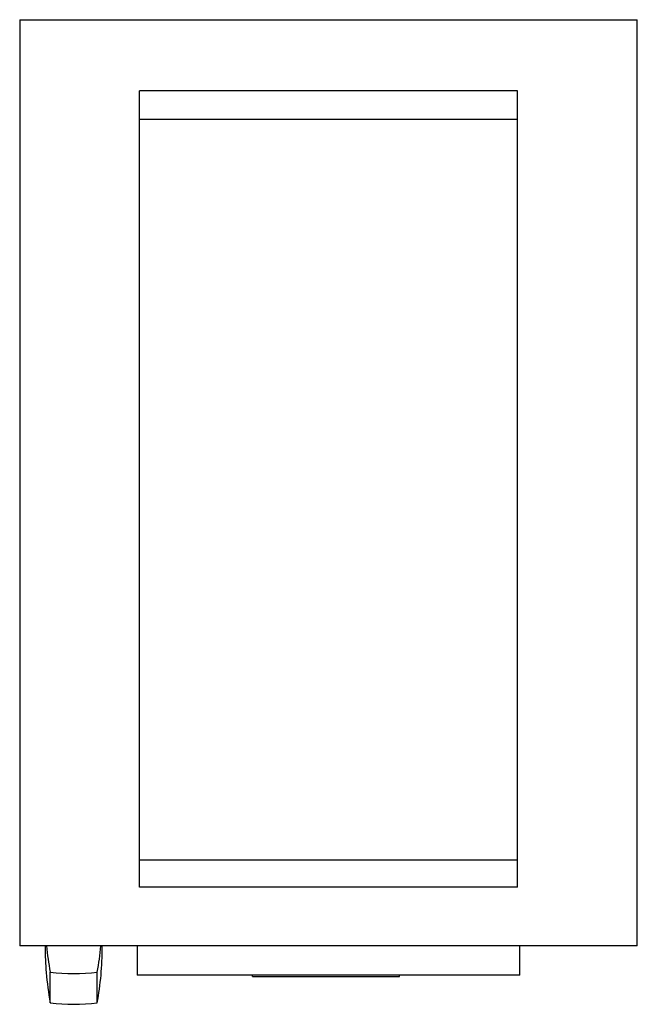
# Model space of a CAD drawing. Header units: millimetres. Extents: x 64 to 464, y 55 to 693.
import ezdxf

# ---------------------------------------------------------------- set-up
doc = ezdxf.new("R2010")
doc.units = ezdxf.units.MM
doc.header["$LTSCALE"] = 48.53397
doc.layers.get('0').update_dxf_attribs({"linetype": 'CONTINUOUS'})

msp = doc.modelspace()

# ---------------------------------------------------------------- linework, layer by layer
at = {"color": 7, "linetype": 'Continuous'}
for p, q in [((64.14, 693.07), (64.14, 93.07)), ((64.14, 693.07), (464.14, 693.07)), ((464.14, 93.07), (464.14, 693.07)), ((141.64, 131.11), (141.64, 646.93)), ((386.64, 646.93), (141.64, 646.93)), ((386.64, 131.11), (386.64, 646.93)), ((386.64, 628.43), (141.64, 628.43)), ((386.64, 148.43), (141.64, 148.43)), ((386.64, 131.11), (141.64, 131.11)), ((464.14, 93.07), (64.14, 93.07)), ((80.64, 93.07), (80.64, 92.09)), ((117.64, 92.09), (117.64, 93.07)), ((140.28, 93.07), (140.28, 74.07)), ((388, 74.07), (388, 93.07)), ((83.91, 56.1), (83.91, 75.96)), ((114.37, 56.1), (114.37, 75.96)), ((388, 74.07), (140.28, 74.07)), ((214.96, 73.07), (214.96, 74.07)), ((214.96, 73.07), (310.14, 73.07)), ((310.14, 73.07), (310.14, 74.07))]:
    msp.add_line(p, q, dxfattribs=at)
for centre, radius, start, end in [((282.77, 92.31), 202.13, 180.06323, 184.70687), ((276.67, 111.62), 196.04, 185.43076, 190.48085), ((-78.4, 111.62), 196.04, 349.51915, 354.56924), ((-84.91, 92.34), 202.54, 349.69364, 359.92892), ((282.87, 92.32), 202.23, 184.70616, 190.31447), ((99.14, 197.71), 122.71, 262.86922, 277.13078), ((99.14, 175.94), 120.8, 262.75596, 277.24404)]:
    msp.add_arc(centre, radius, start, end, dxfattribs=at)

doc.saveas('drawing.dxf')
